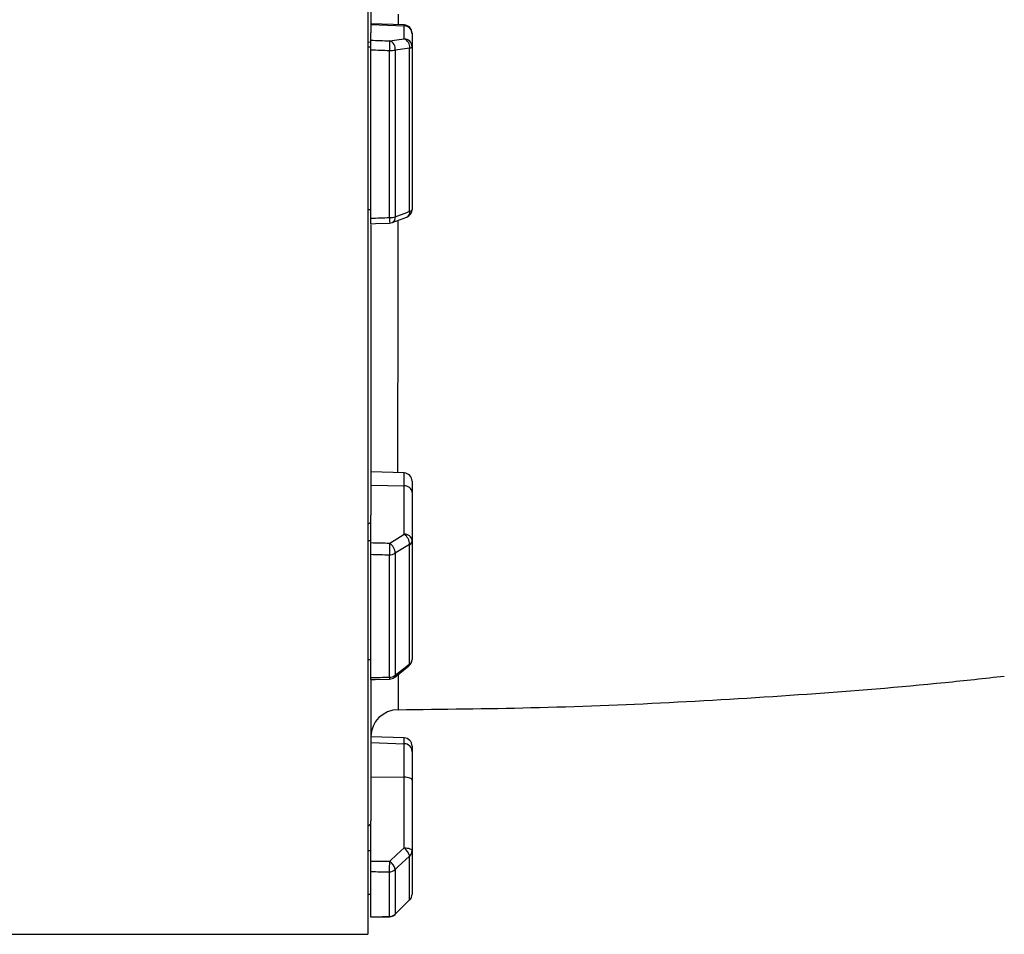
# Model space of a CAD drawing. Header units: millimetres. Extents: x 896 to 16363, y 5425 to 12175.
# Tile 10 of 15: x 12496 to 14283, y 7218 to 8878. Entities that reach past the tile are written whole.
import ezdxf

# ---------------------------------------------------------------- set-up
doc = ezdxf.new("R2010")
doc.units = ezdxf.units.MM
doc.header["$LTSCALE"] = 5

msp = doc.modelspace()

# ---------------------------------------------------------------- linework, layer by layer
at = {"color": 7, "linetype": 'Continuous', "lineweight": 25}
for p, q in [((13128.3, 11132.7), (13128.3, 7217.7)), ((13133.3, 9496.5), (13133.3, 8853.9)), ((13193.9, 8868.1), (13133.3, 8870.3)), ((13133.3, 8868.7), (13193.9, 8866.6)), ((13193.9, 8842.9), (13193.9, 8866.6)), ((13133.3, 8840.5), (13133.3, 8853.9)), ((13208.3, 8853.2), (13208.3, 8851.9)), ((13208.3, 8851.9), (13208.3, 8828.2)), ((13133.3, 8837.1), (13128.3, 8836.2)), ((13128.3, 8828.2), (13133.3, 8828.2)), ((13203.9, 8529.9), (13203.9, 8826.3)), ((13208.3, 8828.2), (13208.3, 8533.4)), ((13133.3, 8517.4), (13133.3, 8823)), ((13167.1, 8518.6), (13167.1, 8821.8)), ((13177.7, 8822.6), (13177.7, 8520)), ((13128.3, 8533.4), (13133.3, 8533.4)), ((13133.3, 8505.5), (13133.3, 7978.4)), ((13172.4, 8509.6), (13198.6, 8519.4)), ((13193.9, 8055), (13133.3, 8057.1)), ((13208.3, 8040), (13208.3, 8020)), ((13133.3, 8033.1), (13193.9, 8031.5)), ((13193.9, 7943.9), (13193.9, 8031.5)), ((13208.3, 8020), (13208.3, 7932.4)), ((13133.3, 7928.6), (13133.3, 7978.4)), ((13133.3, 7965.3), (13128.3, 7962.1)), ((13128.3, 7932.4), (13133.3, 7932.4)), ((13208.3, 7932.4), (13208.3, 7716.6)), ((13203.9, 7708.5), (13203.9, 7925.5)), ((13133.3, 7683.7), (13133.3, 7907.4)), ((13167.1, 7684.5), (13167.1, 7906.5)), ((13177.7, 7909.3), (13177.7, 7687.8)), ((13128.3, 7716.6), (13133.3, 7716.6)), ((13176.4, 7684.1), (13202.6, 7704.8)), ((13133.3, 7678.4), (13133.3, 7423.6)), ((13193.9, 7574.3), (13133.3, 7576.4)), ((13133.3, 7565.7), (13193.9, 7563.6)), ((13193.9, 7502.8), (13193.9, 7563.6)), ((13208.3, 7559.3), (13208.3, 7549.5)), ((13208.3, 7549.5), (13208.3, 7497.7)), ((13133.3, 7503.6), (13193.9, 7502.8)), ((13193.9, 7374.7), (13193.9, 7502.8)), ((13208.3, 7497.7), (13208.3, 7369.6)), ((13133.3, 7417.8), (13128.3, 7413.1)), ((13133.3, 7350.8), (13133.3, 7423.6)), ((13128.3, 7369.6), (13133.3, 7369.6)), ((13208.3, 7369.6), (13208.3, 7290.6)), ((13203.9, 7280.2), (13203.9, 7359.6)), ((13133.3, 7249.6), (13133.3, 7331.5)), ((13167.1, 7249.9), (13167.1, 7331.1)), ((13177.7, 7335.3), (13177.7, 7254.2)), ((13128.3, 7290.6), (13133.3, 7290.6)), ((13177.7, 7254), (13203.9, 7280)), ((13177.7, 7254), (13203.9, 7280)), ((13132.7, 7249.4), (13137.8, 7249.4)), ((11933.2, 7217.7), (13128.3, 7217.7))]:
    msp.add_line(p, q, dxfattribs=at)
at = {"color": 8, "linetype": 'Continuous', "lineweight": 25}
for p, q in [((13182.9, 8888), (13182.9, 8868.5)), ((13193.9, 8866.6), (13193.9, 8868.1)), ((13193.9, 8031.5), (13193.9, 8055)), ((13193.9, 7563.6), (13193.9, 7574.3)), ((13203.9, 7280.2), (13203.9, 7279.9)), ((13177.7, 7254.2), (13177.7, 7254)), ((13167.1, 7249.9), (13167.2, 7249.6))]:
    msp.add_line(p, q, dxfattribs=at)
at = {"color": 7, "linetype": 'Continuous', "lineweight": 25, "flags": 128}
for points in [[(13167.7, 8839.3), (13180.5, 8841.1), (13193.9, 8842.9)], [(13167.7, 8839.3), (13167.6, 8838.5), (13167.6, 8837.2), (13167.6, 8835.3), (13167.5, 8833.1), (13167.4, 8830.5), (13167.3, 8827.7), (13167.2, 8824.8), (13167.1, 8821.8)], [(13203.9, 8826.3), (13182.7, 8823.3), (13177.7, 8822.6)], [(13203.9, 8826.3), (13204.9, 8826.5), (13205.8, 8826.7), (13206.6, 8826.9), (13207.2, 8827.1), (13207.7, 8827.4), (13208.1, 8827.7), (13208.3, 8827.9), (13208.3, 8828.2)], [(13177.7, 8520), (13198.9, 8528), (13203.9, 8529.9)], [(13133.1, 8507.5), (13141.7, 8507.7), (13167.6, 8508.6)], [(13167.7, 7927.7), (13180.5, 7935.6), (13193.9, 7943.9)], [(13167.7, 7927.7), (13167.6, 7925.6), (13167.6, 7923.1), (13167.6, 7920.4), (13167.5, 7917.5), (13167.4, 7914.5), (13167.3, 7911.6), (13167.2, 7908.9), (13167.1, 7906.5)], [(13203.9, 7925.5), (13182.7, 7912.4), (13177.7, 7909.3)], [(13177.7, 7687.8), (13198.9, 7704.6), (13203.9, 7708.5)], [(13132.9, 7680.1), (13141.6, 7680.3), (13167.5, 7680.9)], [(13208.3, 7497.7), (13208.1, 7498.7), (13207.2, 7499.6), (13205.9, 7500.5), (13204.1, 7501.3), (13201.9, 7501.9), (13199.4, 7502.4), (13196.7, 7502.7), (13193.9, 7502.8)], [(13167.7, 7350.4), (13180.5, 7362.3), (13193.9, 7374.7)], [(13193.9, 7374.7), (13196.7, 7374.6), (13199.4, 7374.3), (13201.9, 7373.8), (13204.1, 7373.1), (13205.9, 7372.4), (13207.2, 7371.5), (13208.1, 7370.6), (13208.3, 7369.6)], [(13203.9, 7359.6), (13182.7, 7339.9), (13177.7, 7335.3)], [(13177.7, 7254.2), (13198.9, 7275.2), (13203.9, 7280.2)], [(13132.7, 7249.4), (13141.3, 7249.4), (13167.2, 7249.6)]]:
    msp.add_lwpolyline(points, dxfattribs=at)
at = {"color": 7, "linetype": 'Continuous', "lineweight": 25}
for centre, radius, start, end in [((13193.3, 8853.2), 15, 0, 88), ((13193.5, 8851.7), 14.9, 0.4215, 88.4553), ((13188, 8828), 16.1, 353.7712, 68.5233), ((13193.5, 8828.1), 14.9, 0.4215, 88.4553), ((13161.8, 8824.4), 16.1, 353.7871, 68.5255), ((13167.8, 8884.8), 62.9, 269.4292, 279.1235), ((13193.3, 8533.4), 15, 290.5528, 0), ((13203.3, 8535.1), 5.31, 276.8019, 341.1118), ((13167.7, 8553.3), 34.8, 269.0521, 286.7688), ((13167.1, 8523.6), 15, 271.8843, 290.5524), ((13193.3, 8040), 15, 0, 88), ((13195, 8018.1), 13.5, 8.2348, 94.9179), ((13180.3, 7924.5), 23.6, 2.4821, 55.0611), ((13195, 7930.4), 13.5, 8.2348, 94.9179), ((13199.9, 7932.9), 8.51, 298.7721, 356.0979), ((13154.1, 7908.3), 23.7, 2.4968, 55.0586), ((13167.5, 7926.3), 19.8, 268.9112, 301.1436), ((13193.3, 7716.6), 15, 308.2634, 0), ((13198.1, 7716.9), 10.3, 304.8882, 358.0031), ((13167.4, 7702.1), 17.6, 269.1148, 305.8997), ((13167.1, 7695.9), 15, 271.2966, 308.2627), ((13183.3, 7575.3), 50, 90.1771, 178.7928), ((13193.3, 7559.3), 15, 360, 88), ((13193.8, 7549.1), 14.6, 1.5265, 89.5857), ((13175.1, 7351.2), 30, 16.0931, 51.299), ((13194.6, 7369.7), 13.7, 312.8612, 359.6783), ((12897.1, 7348.1), 270.6, 356.4027, 0.4831), ((13148.9, 7326.9), 30.1, 16.1071, 51.2921), ((13167.2, 7346.6), 15.5, 269.7299, 312.9029), ((13193.3, 7290.6), 15, 314.7456, 0), ((13193.7, 7290.6), 14.6, 314.4052, 359.9154), ((13167.1, 7265), 15.1, 269.92, 314.4128), ((13167.1, 7264.6), 15, 270.3612, 314.7449)]:
    msp.add_arc(centre, radius, start, end, dxfattribs=at)
at = {"color": 8, "linetype": 'Continuous', "lineweight": 25}
for centre, radius, start, end in [((13193.9, 8528.4), 10.2, 297.5412, 8.3837), ((13296.2, 8520), 129, 180.6202, 185.049), ((13167.7, 8518.6), 10.2, 297.6757, 8.3495), ((13199.7, 7707.9), 4.27, 312.9585, 7.8216), ((13183, 7684.2), 15.9, 178.9529, 191.9062), ((13173.5, 7687.3), 4.27, 313.0169, 7.7851)]:
    msp.add_arc(centre, radius, start, end, dxfattribs=at)
at = {"color": 7, "linetype": 'Continuous', "lineweight": 25}
for centre, major_axis, ratio, start_param, end_param in [((12779.1, 9190), (55625.9, -1913.1), 0.006057, 4.718966, 4.719583), ((12778.5, 9175.2), (55625.9, -1927.8), 0.006103, 4.718979, 4.719586), ((12778.5, 9175.2), (55625.9, 1839.7), 0.012023, 4.71837, 4.718977), ((12779.1, 9186.7), (55625.9, -1488.8), 0.022431, 4.719358, 4.719975), ((12778.5, 9175.2), (55625.9, -1500.3), 0.022604, 4.719377, 4.719984), ((12778.5, 9175.2), (55625.9, 1259.2), 0.026944, 4.718158, 4.718765), ((12779.1, 9180.3), (55625.9, -665.1), 0.03281, 4.71915, 4.719767), ((12778.5, 9175.2), (55625.9, -670.2), 0.033063, 4.719166, 4.719773), ((12778.5, 9175.2), (55625.9, 340.3), 0.034655, 4.718555, 4.719163)]:
    msp.add_ellipse(centre, major_axis=major_axis, ratio=ratio, start_param=start_param, end_param=end_param, dxfattribs=at)
for points, knots in [([(13133.3, 8823), (13133.3, 8824), (13133.3, 8824.9), (13133.3, 8826.9), (13133.3, 8827.9), (13133.3, 8829.8), (13133.3, 8830.8), (13133.3, 8832.6), (13133.3, 8833.4), (13133.3, 8835.1), (13133.3, 8835.8), (13133.3, 8837.2), (13133.3, 8837.8), (13133.3, 8838.9), (13133.3, 8839.3), (13133.3, 8840), (13133.3, 8840.3), (13133.3, 8840.5)], [0, 0, 0, 0, 0.125, 0.125, 0.25, 0.25, 0.375, 0.375, 0.5, 0.5, 0.625, 0.625, 0.75, 0.75, 0.875, 0.875, 1, 1, 1, 1]), ([(13133.3, 8507.5), (13133.3, 8507.6), (13133.3, 8507.9), (13133.3, 8510.4), (13133.3, 8513.8), (13133.3, 8516.4), (13133.3, 8517.4)], [0, 0, 0, 0, 0.264869, 0.539218, 0.813725, 1, 1, 1, 1]), ([(13133.3, 7907.4), (13133.3, 7908.2), (13133.3, 7909), (13133.3, 7910.7), (13133.3, 7911.6), (13133.3, 7913.5), (13133.3, 7914.4), (13133.3, 7916.4), (13133.3, 7917.4), (13133.3, 7919.4), (13133.3, 7920.3), (13133.3, 7922.2), (13133.3, 7923.1), (13133.3, 7924.9), (13133.3, 7925.7), (13133.3, 7927.3), (13133.3, 7928), (13133.3, 7928.6)], [0, 0, 0, 0, 0.125, 0.125, 0.25, 0.25, 0.375, 0.375, 0.5, 0.5, 0.625, 0.625, 0.75, 0.75, 0.875, 0.875, 1, 1, 1, 1]), ([(13133.3, 7680.4), (13133.3, 7680.3), (13133.3, 7680.1), (13133.3, 7681.4), (13133.3, 7683.1), (13133.3, 7683.7)], [0, 0, 0, 0, 0.197143, 0.675439, 1, 1, 1, 1]), ([(13183.1, 7625.4), (13263.4, 7626.3), (13427.4, 7628), (13674.8, 7637.6), (13925.3, 7653.1), (14128, 7669.3), (14246.9, 7682.4), (14282.8, 7686.4)], [0, 0, 0, 0, 0.218671, 0.446422, 0.674129, 0.901831, 1, 1, 1, 1]), ([(13133.3, 7331.5), (13133.3, 7331.8), (13133.3, 7332.3), (13133.3, 7333.3), (13133.3, 7333.9), (13133.3, 7335.2), (13133.3, 7335.9), (13133.3, 7337.5), (13133.3, 7338.4), (13133.3, 7340.1), (13133.3, 7341.1), (13133.3, 7343), (13133.3, 7344), (13133.3, 7345.9), (13133.3, 7346.9), (13133.3, 7348.9), (13133.3, 7349.8), (13133.3, 7350.8)], [0, 0, 0, 0, 0.125, 0.125, 0.25, 0.25, 0.375, 0.375, 0.5, 0.5, 0.625, 0.625, 0.75, 0.75, 0.875, 0.875, 1, 1, 1, 1]), ([(13141.3, 7249.4), (13141.3, 7249.4), (13150, 7249.5), (13158.6, 7249.6), (13167.2, 7249.6)], [0, 0, 0, 0, 0.000003, 1, 1, 1, 1])]:
    msp.add_open_spline(points, degree=3, knots=knots, dxfattribs=at)
at = {"color": 8, "linetype": 'Continuous', "lineweight": 25}
for points, knots in [([(13182.5, 8513.3), (13182.4, 8509.8), (13182.4, 8475.4), (13182.3, 8416.9), (13182.2, 8338.2), (13182.2, 8266.3), (13182.1, 8197.1), (13182.1, 8131.2), (13182.1, 8084), (13182.1, 8059.9), (13182.1, 8055.4)], [0, 0, 0, 0, 0.0200881, 0.1985471, 0.3514301, 0.5047913, 0.6583964, 0.812002, 0.9653642, 1, 1, 1, 1]), ([(13182.8, 7689.2), (13182.8, 7686.4), (13182.8, 7674.9), (13182.9, 7659.5), (13183, 7643.2), (13183.1, 7632.2), (13183.1, 7626), (13183.1, 7625.9), (13183.1, 7625.8)], [0, 0, 0, 0, 0.0633866, 0.260788, 0.4581863, 0.6552638, 0.8517165, 1, 1, 1, 1])]:
    msp.add_open_spline(points, degree=3, knots=knots, dxfattribs=at)

doc.saveas('drawing.dxf')
